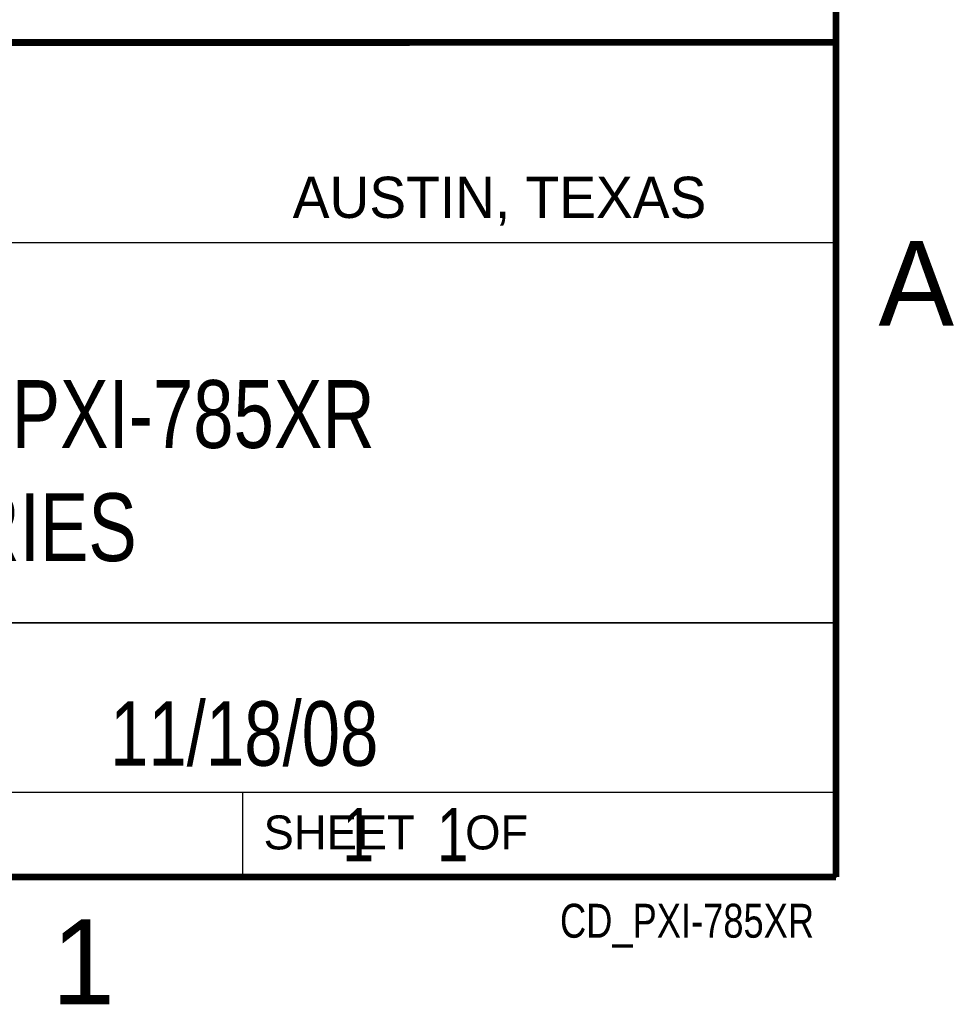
# Model space of a CAD drawing. Header units: inches. Extents: x 0 to 22, y 0 to 17.
# Tile 11 of 17: x 19.1 to 21.8, y 0.1 to 3. Entities that reach past the tile are written whole.
import ezdxf
from ezdxf.enums import TextEntityAlignment as Align

# ---------------------------------------------------------------- set-up
doc = ezdxf.new("R2010")
doc.units = ezdxf.units.IN
doc.header["$LTSCALE"] = 1.21
doc.header["$MEASUREMENT"] = 0
doc.layers.get('0').update_dxf_attribs({"linetype": 'CONTINUOUS'})
doc.styles.get("Standard").update_dxf_attribs({"font": 'txt', "width": 0.8})

msp = doc.modelspace()

# ---------------------------------------------------------------- linework, layer by layer
at = {"color": 2, "linetype": 'CONTINUOUS'}
for p, q in [((16.3737, 2.9596), (21.5037, 2.9596)), ((16.375, 2.96), (21.5, 2.96)), ((21.5037, 2.9596), (21.5037, 1.2496)), ((16.7288, 2.37), (21.5, 2.37)), ((16.3737, 1.2496), (21.5037, 1.2496)), ((18.01, 1.25), (21.5, 1.25)), ((21.5, 1.25), (21.5, 0.75)), ((16.375, 0.75), (21.5, 0.75)), ((18.01, 0.75), (21.5, 0.75)), ((19.75, 0.75), (21.5, 0.75)), ((19.75, 0.75), (19.75, 0.5)), ((21.5, 0.75), (21.5, 0.5)), ((19.75, 0.5), (21.5, 0.5)), ((20.4977, 0.4994), (21.4977, 0.4994)), ((20.4977, 0.4994), (20.4977, 0.4989)), ((20.4977, 0.4989), (21.4977, 0.4989)), ((21.4977, 0.4994), (21.4977, 0.4989))]:
    msp.add_line(p, q, dxfattribs=at)
at = {"color": 7, "linetype": 'CONTINUOUS', "const_width": 0.02}
for points in [[(21.5, 0.5), (21.5, 16.5)], [(13.6, 2.9595), (21.5, 2.96)], [(0.5, 0.5), (21.5, 0.5)]]:
    msp.add_lwpolyline(points, dxfattribs=at)

# ---------------------------------------------------------------- texts
at = {"color": 2, "linetype": 'CONTINUOUS'}
for s, height, p in [('AUSTIN, TEXAS', 0.121576, (19.898, 2.4426)), ('A', 0.25, (21.625, 2.125)), ('SHEET    OF', 0.1, (19.8121, 0.5815)), ('1', 0.25, (19.1875, 0.125))]:
    msp.add_text(s, height=height, dxfattribs=at).set_placement(p)
at = {"color": 2, "linetype": 'CONTINUOUS', "width": 0.8}
msp.add_text('CD_PXI-785XR', height=0.1, dxfattribs=at).set_placement((21.4352, 0.3213), align=Align.RIGHT)
at = {"color": 7, "linetype": 'CONTINUOUS'}
for s, insert, char_height, width, attachment_point in [('PXI-784XR & PXI-785XR\\PR SERIES', (18.9387, 1.9646), 0.2, 3.36, 2), ('11/18/08 ', (19.755, 1.0181), 0.19, 1.368, 2), ('     1    1', (19.8125, 0.7031), 0.15625, 1.375, 1)]:
    msp.add_mtext(s, dxfattribs=dict(at, insert=insert, char_height=char_height, width=width, attachment_point=attachment_point))

doc.saveas('drawing.dxf')
